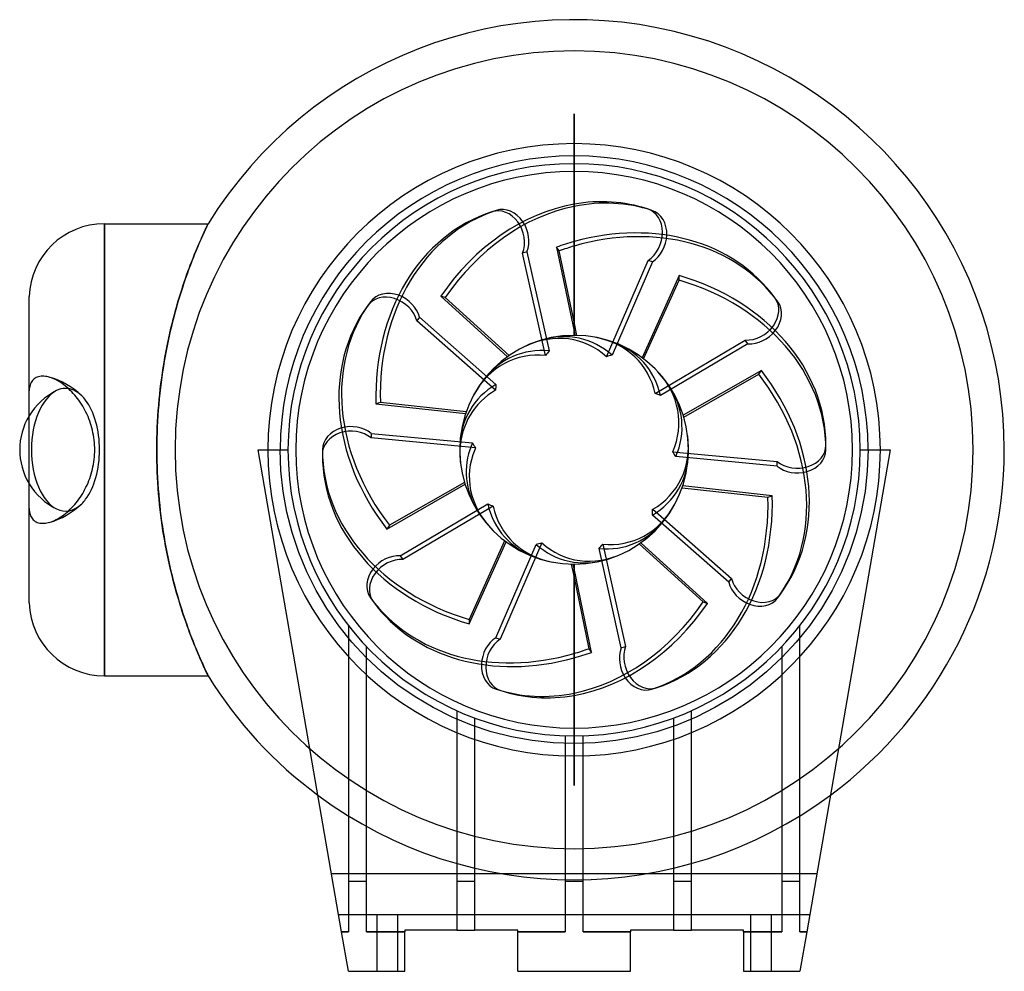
# Model space of a CAD drawing. Header units: millimetres. Extents: x -142 to 110, y -134 to 110.
import ezdxf

# ---------------------------------------------------------------- set-up
doc = ezdxf.new("R2010")
doc.units = ezdxf.units.MM
doc.layers.add('HIDDEN', color=7, linetype='Continuous')
doc.layers.add('THICK', color=7, linetype='Continuous')

msp = doc.modelspace()

# ---------------------------------------------------------------- linework, layer by layer
at = {"layer": 'HIDDEN'}
for p, q in [((0, 86.28), (0, 86.28)), ((0, 86.28), (0, 86.28)), ((0, 86.28), (0, 86.28)), ((0, 86.28), (0, 86.28)), ((0, 86.28), (0, 86.28)), ((0, 86.28), (0, 86.28)), ((0, 86.28), (0, 86.28)), ((0, 86.28), (0, 86.28)), ((0, 86.28), (0, 86.28)), ((0, 86.28), (0, 86.28)), ((0, 86.28), (0, 86.28)), ((0, 86.28), (0, 86.28)), ((0, 86.28), (0, 86.28)), ((0, 86.28), (0, 86.28)), ((0, 86.28), (0, 86.28)), ((0, 86.28), (0, 86.28)), ((0, 86.28), (0, 86.28)), ((0, 86.28), (0, 86.28)), ((0, 86.28), (0, 86.28)), ((0, 86.28), (0, 86.28)), ((0, 86.28), (0, 86.28)), ((0, 86.28), (0, 86.28)), ((0, 86.28), (0, 86.28)), ((0, 86.28), (0, 86.28)), ((0, 86.28), (0, 86.28)), ((0, 86.28), (0, 86.28)), ((0, 86.28), (0, 86.28)), ((0, 86.28), (0, 86.28)), ((0, 86.28), (0, 86.28)), ((0, 86.28), (0, 86.28)), ((0, 86.28), (0, 86.28)), ((0, 86.28), (0, 86.28)), ((0, 86.28), (0, 86.28)), ((0, 86.28), (0, 86.28)), ((0, 86.28), (0, 86.28)), ((0, 86.28), (0, 86.28)), ((0, 86.28), (0, 86.28)), ((0, 86.28), (0, 86.28)), ((0, 86.28), (0, 86.28)), ((0, 86.28), (0, 86.28)), ((0, 86.28), (0, 86.28)), ((0, 86.28), (0, 86.28)), ((0, 71.5), (0, 86.28)), ((0, 86.28), (0, 71.5)), ((0, 86.28), (0, 86.28)), ((0, 86.28), (0, 86.28)), ((0, 86.28), (0, 86.28)), ((0, 86.28), (0, 86.28)), ((0, 86.28), (0, 86.28)), ((0, 86.28), (0, 86.28)), ((0, 86.28), (0, 86.28)), ((0, 86.28), (0, 86.28)), ((0, 86.28), (0, 86.28)), ((0, 86.28), (0, 86.28)), ((0, 86.28), (0, 86.28)), ((0, 86.28), (0, 86.28)), ((0, 86.28), (0, 86.28)), ((0, 86.28), (0, 86.28)), ((0, 86.28), (0, 86.28)), ((0, 86.28), (0, 86.28)), ((0, 86.28), (0, 86.28)), ((0, 86.28), (0, 86.28)), ((0, 86.28), (0, 86.28)), ((0, 86.28), (0, 86.28)), ((0, 86.28), (0, 86.28)), ((0, 86.28), (0, 86.28)), ((0, 86.28), (0, 86.28)), ((0, 86.28), (0, 86.28)), ((0, 86.28), (0, 86.28)), ((0, 86.28), (0, 86.28)), ((0, 86.28), (0, 86.28)), ((0, 86.28), (0, 86.28)), ((0, 86.28), (0, 86.28)), ((0, 86.28), (0, 86.28)), ((0, 86.28), (0, 86.28)), ((0, 86.28), (0, 86.28)), ((0, 86.28), (0, 86.28)), ((0, 86.28), (0, 86.28)), ((0, 86.28), (0, 86.28)), ((0, 86.28), (0, 86.28)), ((0, 86.28), (0, 86.28)), ((0, 86.28), (0, 86.28)), ((0, 86.28), (0, 86.28)), ((0, 86.28), (0, 86.28)), ((0, 86.28), (0, 86.28)), ((0, 86.28), (0, 86.28)), ((0, 86.28), (0, 86.28)), ((0, 86.28), (0, 86.28)), ((0, 86.28), (0, 86.28)), ((0, 86.28), (0, 86.28)), ((-120.65, 58.08), (-120.65, 0)), ((-95.21, 55.53), (-95.02, 55.93)), ((-95.02, 55.93), (-94.85, 56.3)), ((-94.85, 56.3), (-94.69, 56.64)), ((-94.69, 56.64), (-94.55, 56.94)), ((-94.55, 56.94), (-94.43, 57.21)), ((-94.43, 57.21), (-94.32, 57.44)), ((-94.32, 57.44), (-94.22, 57.63)), ((-94.22, 57.63), (-94.14, 57.79)), ((-94.14, 57.79), (-94.08, 57.92)), ((-94.08, 57.92), (-94.04, 58.01)), ((-94.04, 58.01), (-94.01, 58.06)), ((-94.01, 58.06), (-94.01, 58.08)), ((-96.32, 53.03), (-96.08, 53.59)), ((-96.08, 53.59), (-95.84, 54.13)), ((-95.84, 54.13), (-95.62, 54.63)), ((-95.62, 54.63), (-95.41, 55.1)), ((-95.41, 55.1), (-95.21, 55.53)), ((-97.4, 50.47), (-97.12, 51.16)), ((-97.12, 51.16), (-96.84, 51.81)), ((-96.84, 51.81), (-96.58, 52.44)), ((-96.58, 52.44), (-96.32, 53.03)), ((-12.11, 50.88), (-13.23, 50.52)), ((-12.11, 50.88), (-6.4, 25.39)), ((-98.59, 47.44), (-98.28, 48.24)), ((-98.28, 48.24), (-97.98, 49.01)), ((-97.98, 49.01), (-97.68, 49.76)), ((-97.68, 49.76), (-97.4, 50.47)), ((-7.34, 24.23), (-13.23, 50.52)), ((8.31, 23.92), (18.99, 48.65)), ((20.11, 48.28), (9.75, 24.3)), ((20.11, 48.28), (18.99, 48.65)), ((-99.53, 44.88), (-99.21, 45.76)), ((-99.21, 45.76), (-98.9, 46.61)), ((-98.9, 46.61), (-98.59, 47.44)), ((-100.48, 42.08), (-100.16, 43.04)), ((-100.16, 43.04), (-99.85, 43.97)), ((-99.85, 43.97), (-99.53, 44.88)), ((-101.12, 40.09), (-100.8, 41.1)), ((-100.8, 41.1), (-100.48, 42.08)), ((-102.07, 36.92), (-101.76, 38)), ((-101.76, 38), (-101.44, 39.06)), ((-101.44, 39.06), (-101.12, 40.09)), ((-102.68, 34.7), (-102.38, 35.82)), ((-102.38, 35.82), (-102.07, 36.92)), ((-103.27, 32.39), (-102.98, 33.56)), ((-102.98, 33.56), (-102.68, 34.7)), ((-39.7, 34.04), (-40.4, 33.09)), ((-20.18, 15.29), (-40.4, 33.09)), ((-39.7, 34.04), (-20.1, 16.78)), ((-103.84, 30), (-103.56, 31.21)), ((-103.56, 31.21), (-103.27, 32.39)), ((0, 32.83), (0, 32.84)), ((0, 30.48), (0, 30.47)), ((-104.38, 27.54), (-104.12, 28.78)), ((-104.12, 28.78), (-103.84, 30)), ((20.78, 14.47), (43.96, 28.19)), ((44.65, 27.24), (43.96, 28.19)), ((-104.88, 25), (-104.64, 26.28)), ((-104.64, 26.28), (-104.38, 27.54)), ((44.65, 27.24), (22.17, 13.93)), ((-105.34, 22.4), (-105.12, 23.71)), ((-105.12, 23.71), (-104.88, 25)), ((-105.76, 19.75), (-105.56, 21.08)), ((-105.56, 21.08), (-105.34, 22.4)), ((-139.14, 17.77), (-139.32, 17.52)), ((-138.92, 18), (-139.14, 17.77)), ((-138.69, 18.21), (-138.92, 18)), ((-138.44, 18.39), (-138.69, 18.21)), ((-138.17, 18.54), (-138.44, 18.39)), ((-137.9, 18.66), (-138.17, 18.54)), ((-137.6, 18.76), (-137.9, 18.66)), ((-137.28, 18.83), (-137.6, 18.76)), ((-136.94, 18.88), (-137.28, 18.83)), ((-136.58, 18.9), (-136.94, 18.88)), ((-136.21, 18.89), (-136.58, 18.9)), ((-135.83, 18.86), (-136.21, 18.89)), ((-135.46, 18.8), (-135.83, 18.86)), ((-135.08, 18.72), (-135.46, 18.8)), ((-134.68, 18.61), (-135.08, 18.72)), ((-134.28, 18.48), (-134.68, 18.61)), ((-133.88, 18.33), (-134.28, 18.48)), ((-133.46, 18.15), (-133.88, 18.33)), ((-133.05, 17.95), (-133.46, 18.15)), ((-132.64, 17.73), (-133.05, 17.95)), ((-132.24, 17.5), (-132.64, 17.73)), ((-106.13, 17.04), (-105.95, 18.4)), ((-105.95, 18.4), (-105.76, 19.75)), ((-139.97, 15.53), (-140, 15.13)), ((-139.92, 15.92), (-139.97, 15.53)), ((-139.84, 16.29), (-139.92, 15.92)), ((-139.74, 16.64), (-139.84, 16.29)), ((-139.62, 16.96), (-139.74, 16.64)), ((-139.48, 17.25), (-139.62, 16.96)), ((-139.32, 17.52), (-139.48, 17.25)), ((-131.85, 17.25), (-132.24, 17.5)), ((-131.46, 16.98), (-131.85, 17.25)), ((-131.05, 16.68), (-131.46, 16.98)), ((-130.64, 16.36), (-131.05, 16.68)), ((-130.23, 16.02), (-130.64, 16.36)), ((-129.82, 15.65), (-130.23, 16.02)), ((-129.42, 15.27), (-129.82, 15.65)), ((-129.03, 14.87), (-129.42, 15.27)), ((-106.46, 14.28), (-106.3, 15.66)), ((-106.3, 15.66), (-106.13, 17.04)), ((-128.65, 14.46), (-129.03, 14.87)), ((-128.28, 14.04), (-128.65, 14.46)), ((-127.93, 13.62), (-128.28, 14.04)), ((-127.59, 13.19), (-127.93, 13.62)), ((-127.24, 12.72), (-127.59, 13.19)), ((-126.9, 12.23), (-127.24, 12.72)), ((-106.72, 11.47), (-106.6, 12.88)), ((-106.6, 12.88), (-106.46, 14.28)), ((-126.56, 11.72), (-126.9, 12.23)), ((-126.24, 11.2), (-126.56, 11.72)), ((-125.94, 10.68), (-126.24, 11.2)), ((-125.66, 10.16), (-125.94, 10.68)), ((-125.39, 9.64), (-125.66, 10.16)), ((-106.84, 10.06), (-106.72, 11.47)), ((-125.13, 9.09), (-125.39, 9.64)), ((-124.87, 8.51), (-125.13, 9.09)), ((-124.64, 7.92), (-124.87, 8.51)), ((-124.42, 7.35), (-124.64, 7.92)), ((-107.02, 7.21), (-106.94, 8.64)), ((-106.94, 8.64), (-106.84, 10.06)), ((-124.23, 6.79), (-124.42, 7.35)), ((-124.05, 6.21), (-124.23, 6.79)), ((-123.88, 5.62), (-124.05, 6.21)), ((-123.73, 5.01), (-123.88, 5.62)), ((-107.14, 4.33), (-107.09, 5.77)), ((-107.09, 5.77), (-107.02, 7.21)), ((-123.59, 4.38), (-123.73, 5.01)), ((-123.47, 3.75), (-123.59, 4.38)), ((-123.37, 3.12), (-123.47, 3.75)), ((-123.28, 2.48), (-123.37, 3.12)), ((-107.2, 1.45), (-107.18, 2.89)), ((-107.18, 2.89), (-107.14, 4.33)), ((-52.13, 4.2), (-26.12, 1.76)), ((-52.13, 4.2), (-52.13, 3.03)), ((-25.31, 0.51), (-52.13, 3.03)), ((-123.22, 1.85), (-123.28, 2.48)), ((-123.18, 1.22), (-123.22, 1.85)), ((-123.15, 0.6), (-123.18, 1.22)), ((-123.14, 0), (-123.15, 0.6)), ((-123.15, -0.6), (-123.14, 0)), ((-120.65, 0), (-120.65, -58.08)), ((-107.21, 0), (-107.2, 1.45)), ((-107.2, -1.42), (-107.21, 0)), ((-81.2, 0), (-81.2, 0)), ((-81.2, 0), (-81.2, 0)), ((-75.5, 0), (-73.5, 0)), ((-73.5, 0), (-73.5, 0)), ((-73.5, 0), (-73.5, 0)), ((73.5, 0), (73.5, 0)), ((73.5, 0), (73.5, 0)), ((73.5, 0), (75.5, 0)), ((81.2, 0), (81.2, 0)), ((81.2, 0), (81.2, 0)), ((-123.37, -3.12), (-123.28, -2.48)), ((-123.28, -2.48), (-123.22, -1.85)), ((-123.22, -1.85), (-123.18, -1.22)), ((-123.18, -1.22), (-123.15, -0.6)), ((-107.18, -2.84), (-107.2, -1.42)), ((25.31, -0.51), (52.13, -3.03)), ((52.13, -4.2), (26.12, -1.76)), ((-123.88, -5.62), (-123.73, -5.01)), ((-123.73, -5.01), (-123.59, -4.38)), ((-123.59, -4.38), (-123.47, -3.75)), ((-123.47, -3.75), (-123.37, -3.12)), ((-107.14, -4.27), (-107.18, -2.84)), ((-107.09, -5.68), (-107.14, -4.27)), ((52.13, -4.2), (52.13, -3.03)), ((-124.64, -7.92), (-124.42, -7.35)), ((-124.42, -7.35), (-124.23, -6.79)), ((-124.23, -6.79), (-124.05, -6.21)), ((-124.05, -6.21), (-123.88, -5.62)), ((-107.02, -7.09), (-107.09, -5.68)), ((-106.94, -8.5), (-107.02, -7.09)), ((-125.66, -10.16), (-125.39, -9.64)), ((-125.39, -9.64), (-125.13, -9.09)), ((-125.13, -9.09), (-124.87, -8.51)), ((-124.87, -8.51), (-124.64, -7.92)), ((-106.85, -9.9), (-106.94, -8.5)), ((-106.74, -11.3), (-106.85, -9.9)), ((-127.24, -12.72), (-126.9, -12.23)), ((-126.9, -12.23), (-126.56, -11.72)), ((-126.56, -11.72), (-126.24, -11.2)), ((-126.24, -11.2), (-125.94, -10.68)), ((-125.94, -10.68), (-125.66, -10.16)), ((-106.62, -12.68), (-106.74, -11.3)), ((-140, -15.13), (-139.97, -15.53)), ((-129.42, -15.27), (-129.03, -14.87)), ((-129.03, -14.87), (-128.65, -14.46)), ((-128.65, -14.46), (-128.28, -14.04)), ((-128.28, -14.04), (-127.93, -13.62)), ((-127.93, -13.62), (-127.59, -13.19)), ((-127.59, -13.19), (-127.24, -12.72)), ((-106.48, -14.06), (-106.62, -12.68)), ((-106.33, -15.43), (-106.48, -14.06)), ((-44.65, -27.24), (-22.17, -13.93)), ((-20.78, -14.47), (-43.96, -28.19)), ((-139.97, -15.53), (-139.92, -15.92)), ((-139.92, -15.92), (-139.84, -16.29)), ((-139.84, -16.29), (-139.74, -16.64)), ((-139.74, -16.64), (-139.62, -16.96)), ((-139.62, -16.96), (-139.48, -17.25)), ((-139.48, -17.25), (-139.32, -17.52)), ((-139.32, -17.52), (-139.14, -17.77)), ((-132.64, -17.73), (-132.24, -17.5)), ((-132.24, -17.5), (-131.85, -17.25)), ((-131.85, -17.25), (-131.46, -16.98)), ((-131.46, -16.98), (-131.05, -16.68)), ((-131.05, -16.68), (-130.64, -16.36)), ((-130.64, -16.36), (-130.23, -16.02)), ((-130.23, -16.02), (-129.82, -15.65)), ((-129.82, -15.65), (-129.42, -15.27)), ((-106.17, -16.78), (-106.33, -15.43)), ((-105.99, -18.13), (-106.17, -16.78)), ((39.7, -34.04), (20.1, -16.78)), ((20.18, -15.29), (40.4, -33.09)), ((-139.14, -17.77), (-138.92, -18)), ((-138.92, -18), (-138.69, -18.21)), ((-138.69, -18.21), (-138.44, -18.39)), ((-138.44, -18.39), (-138.17, -18.54)), ((-138.17, -18.54), (-137.9, -18.66)), ((-137.9, -18.66), (-137.6, -18.76)), ((-137.6, -18.76), (-137.28, -18.83)), ((-137.28, -18.83), (-136.94, -18.88)), ((-136.94, -18.88), (-136.58, -18.9)), ((-136.58, -18.9), (-136.21, -18.89)), ((-136.21, -18.89), (-135.83, -18.86)), ((-135.83, -18.86), (-135.46, -18.8)), ((-135.46, -18.8), (-135.08, -18.72)), ((-135.08, -18.72), (-134.68, -18.61)), ((-134.68, -18.61), (-134.28, -18.48)), ((-134.28, -18.48), (-133.88, -18.33)), ((-133.88, -18.33), (-133.46, -18.15)), ((-133.46, -18.15), (-133.05, -17.95)), ((-133.05, -17.95), (-132.64, -17.73)), ((-105.81, -19.46), (-105.99, -18.13)), ((-105.61, -20.79), (-105.81, -19.46)), ((-105.4, -22.09), (-105.61, -20.79)), ((-105.18, -23.38), (-105.4, -22.09)), ((-104.95, -24.66), (-105.18, -23.38)), ((-104.71, -25.92), (-104.95, -24.66)), ((-20.11, -48.28), (-9.75, -24.3)), ((-8.31, -23.92), (-18.99, -48.65)), ((7.34, -24.23), (13.23, -50.52)), ((-104.46, -27.17), (-104.71, -25.92)), ((-104.2, -28.39), (-104.46, -27.17)), ((-44.65, -27.24), (-43.96, -28.19)), ((12.11, -50.88), (6.4, -25.39)), ((-103.93, -29.6), (-104.2, -28.39)), ((-103.66, -30.8), (-103.93, -29.6)), ((-103.38, -31.97), (-103.66, -30.8)), ((-103.09, -33.12), (-103.38, -31.97)), ((0, -30.48), (0, -30.47)), ((0, -32.83), (0, -32.84)), ((-102.8, -34.26), (-103.09, -33.12)), ((-102.5, -35.37), (-102.8, -34.26)), ((-102.2, -36.46), (-102.5, -35.37)), ((39.7, -34.04), (40.4, -33.09)), ((-101.89, -37.53), (-102.2, -36.46)), ((-101.58, -38.58), (-101.89, -37.53)), ((-101.27, -39.61), (-101.58, -38.58)), ((-100.96, -40.61), (-101.27, -39.61)), ((-100.65, -41.59), (-100.96, -40.61)), ((-100.33, -42.54), (-100.65, -41.59)), ((-100.02, -43.48), (-100.33, -42.54)), ((-99.7, -44.38), (-100.02, -43.48)), ((-99.39, -45.27), (-99.7, -44.38)), ((-99.08, -46.12), (-99.39, -45.27)), ((-58, -45.15), (-58, -45.15)), ((-58, -45.15), (-58, -45.15)), ((-58, -45.15), (-58, -48.33)), ((58, -45.15), (58, -45.15)), ((58, -45.15), (58, -45.15)), ((58, -48.33), (58, -45.15)), ((-98.77, -46.95), (-99.08, -46.12)), ((-98.47, -47.76), (-98.77, -46.95)), ((-98.17, -48.53), (-98.47, -47.76)), ((-97.87, -49.28), (-98.17, -48.53)), ((-97.59, -50), (-97.87, -49.28)), ((-97.3, -50.7), (-97.59, -50)), ((-53.36, -50.55), (-53.36, -50.55)), ((-53.36, -50.55), (-53.36, -50.55)), ((-53.36, -53.41), (-53.36, -50.55)), ((-20.11, -48.28), (-18.99, -48.65)), ((12.11, -50.88), (13.23, -50.52)), ((53.36, -50.55), (53.36, -50.55)), ((53.36, -50.55), (53.36, -50.55)), ((53.36, -50.55), (53.36, -53.41)), ((-97.03, -51.36), (-97.3, -50.7)), ((-96.76, -52), (-97.03, -51.36)), ((-96.5, -52.6), (-96.76, -52)), ((-96.26, -53.18), (-96.5, -52.6)), ((-96.02, -53.73), (-96.26, -53.18)), ((-95.79, -54.25), (-96.02, -53.73)), ((-95.57, -54.73), (-95.79, -54.25)), ((-95.36, -55.19), (-95.57, -54.73)), ((-95.17, -55.61), (-95.36, -55.19)), ((-94.99, -56), (-95.17, -55.61)), ((-94.82, -56.36), (-94.99, -56)), ((-94.67, -56.68), (-94.82, -56.36)), ((-94.54, -56.97), (-94.67, -56.68)), ((-94.41, -57.23), (-94.54, -56.97)), ((-94.31, -57.46), (-94.41, -57.23)), ((-94.21, -57.65), (-94.31, -57.46)), ((-94.14, -57.8), (-94.21, -57.65)), ((-94.08, -57.92), (-94.14, -57.8)), ((-94.04, -58.01), (-94.08, -57.92)), ((-94.01, -58.06), (-94.04, -58.01)), ((-94.01, -58.08), (-94.01, -58.06)), ((-30.16, -67.03), (-30.16, -67.03)), ((-30.16, -67.03), (-30.16, -67.03)), ((-30.16, -67.03), (-30.16, -69.21)), ((30.16, -67.03), (30.16, -67.03)), ((30.16, -67.03), (30.16, -67.03)), ((30.16, -69.21), (30.16, -67.03)), ((-25.52, -68.93), (-25.52, -68.93)), ((-25.52, -68.93), (-25.52, -68.93)), ((-25.52, -71.06), (-25.52, -68.93)), ((25.52, -68.93), (25.52, -68.93)), ((25.52, -68.93), (25.52, -68.93)), ((25.52, -68.93), (25.52, -71.06)), ((0, -86.28), (0, -71.5)), ((0, -71.5), (0, -86.28)), ((-2.32, -73.46), (-2.32, -73.46)), ((-2.32, -73.46), (-2.32, -73.46)), ((-2.32, -73.46), (-2.32, -75.46)), ((2.32, -73.46), (2.32, -73.46)), ((2.32, -73.46), (2.32, -73.46)), ((2.32, -75.46), (2.32, -73.46)), ((0, -86.28), (0, -86.28)), ((0, -86.28), (0, -86.28)), ((0, -86.28), (0, -86.28)), ((0, -86.28), (0, -86.28)), ((0, -86.28), (0, -86.28)), ((0, -86.28), (0, -86.28)), ((0, -86.28), (0, -86.28)), ((0, -86.28), (0, -86.28)), ((0, -86.28), (0, -86.28)), ((0, -86.28), (0, -86.28)), ((0, -86.28), (0, -86.28)), ((0, -86.28), (0, -86.28)), ((0, -86.28), (0, -86.28)), ((0, -86.28), (0, -86.28)), ((0, -86.28), (0, -86.28)), ((0, -86.28), (0, -86.28)), ((0, -86.28), (0, -86.28)), ((0, -86.28), (0, -86.28)), ((0, -86.28), (0, -86.28)), ((0, -86.28), (0, -86.28)), ((0, -86.28), (0, -86.28)), ((0, -86.28), (0, -86.28)), ((0, -86.28), (0, -86.28)), ((0, -86.28), (0, -86.28)), ((0, -86.28), (0, -86.28)), ((0, -86.28), (0, -86.28)), ((0, -86.28), (0, -86.28)), ((0, -86.28), (0, -86.28)), ((0, -86.28), (0, -86.28)), ((0, -86.28), (0, -86.28)), ((0, -86.28), (0, -86.28)), ((0, -86.28), (0, -86.28)), ((0, -86.28), (0, -86.28)), ((0, -86.28), (0, -86.28)), ((0, -86.28), (0, -86.28)), ((0, -86.28), (0, -86.28)), ((0, -86.28), (0, -86.28)), ((0, -86.28), (0, -86.28)), ((0, -86.28), (0, -86.28)), ((0, -86.28), (0, -86.28)), ((0, -86.28), (0, -86.28)), ((0, -86.28), (0, -86.28)), ((0, -86.28), (0, -86.28)), ((0, -86.28), (0, -86.28)), ((0, -86.28), (0, -86.28)), ((0, -86.28), (0, -86.28)), ((0, -86.28), (0, -86.28)), ((0, -86.28), (0, -86.28)), ((0, -86.28), (0, -86.28)), ((0, -86.28), (0, -86.28)), ((0, -86.28), (0, -86.28)), ((0, -86.28), (0, -86.28)), ((0, -86.28), (0, -86.28)), ((0, -86.28), (0, -86.28)), ((0, -86.28), (0, -86.28)), ((0, -86.28), (0, -86.28)), ((0, -86.28), (0, -86.28)), ((0, -86.28), (0, -86.28)), ((0, -86.28), (0, -86.28)), ((0, -86.28), (0, -86.28)), ((0, -86.28), (0, -86.28)), ((0, -86.28), (0, -86.28)), ((0, -86.28), (0, -86.28)), ((0, -86.28), (0, -86.28)), ((0, -86.28), (0, -86.28)), ((0, -86.28), (0, -86.28)), ((0, -86.28), (0, -86.28)), ((0, -86.28), (0, -86.28)), ((0, -86.28), (0, -86.28)), ((0, -86.28), (0, -86.28)), ((0, -86.28), (0, -86.28)), ((0, -86.28), (0, -86.28)), ((0, -86.28), (0, -86.28)), ((0, -86.28), (0, -86.28)), ((0, -86.28), (0, -86.28)), ((0, -86.28), (0, -86.28)), ((0, -86.28), (0, -86.28)), ((0, -86.28), (0, -86.28)), ((0, -86.28), (0, -86.28)), ((0, -86.28), (0, -86.28)), ((0, -86.28), (0, -86.28)), ((0, -86.28), (0, -86.28)), ((0, -86.28), (0, -86.28)), ((0, -86.28), (0, -86.28)), ((0, -86.28), (0, -86.28)), ((0, -86.28), (0, -86.28)), ((0, -86.28), (0, -86.28)), ((0, -86.28), (0, -86.28)), ((0, -86.28), (0, -86.28)), ((0, -86.28), (0, -86.28)), ((0, -86.28), (0, -86.28)), ((0, -86.28), (0, -86.28)), ((0, -86.28), (0, -86.28)), ((0, -86.28), (0, -86.28)), ((0, -86.28), (0, -86.28)), ((0, -86.28), (0, -86.28)), ((0, -86.28), (0, -86.28)), ((0, -86.28), (0, -86.28)), ((0, -86.28), (0, -86.28)), ((0, -86.28), (0, -86.28)), ((0, -86.28), (0, -86.28)), ((0, -86.28), (0, -86.28)), ((0, -86.28), (0, -86.28)), ((0, -86.28), (0, -86.28)), ((0, -86.28), (0, -86.28)), ((-62.35, -108.9), (62.35, -108.9)), ((-62.35, -108.9), (62.35, -108.9)), ((-58, -110.8), (-53.36, -110.8)), ((-30.16, -110.8), (-25.52, -110.8)), ((-2.32, -110.8), (2.32, -110.8)), ((25.52, -110.8), (30.16, -110.8)), ((53.36, -110.8), (58, -110.8)), ((-60.51, -119.5), (-60.51, -119.5)), ((60.51, -119.5), (-60.51, -119.5)), ((-50.7, -119.5), (-50.7, -134)), ((-50.7, -119.5), (-50.7, -134)), ((-45.3, -134), (-45.3, -119.5)), ((-45.3, -134), (-45.3, -119.5)), ((45.3, -119.5), (45.3, -134)), ((45.3, -119.5), (45.3, -134)), ((50.7, -134), (50.7, -119.5)), ((50.7, -134), (50.7, -119.5)), ((60.51, -119.5), (60.51, -119.5)), ((-59.76, -123.82), (-58, -123.82)), ((-53.36, -123.82), (-43.5, -123.82)), ((-43.5, -123.4), (-43.5, -123.4)), ((-30.16, -123.4), (-30.16, -123.4)), ((-30.16, -123.4), (-30.16, -123.4)), ((-25.52, -123.4), (-25.52, -123.4)), ((-25.52, -123.4), (-25.52, -123.4)), ((-14.5, -123.4), (-14.5, -123.4)), ((-14.5, -123.82), (-2.32, -123.82)), ((2.32, -123.82), (14.5, -123.82)), ((14.5, -123.4), (14.5, -123.4)), ((25.52, -123.4), (25.52, -123.4)), ((25.52, -123.4), (25.52, -123.4)), ((30.16, -123.4), (30.16, -123.4)), ((30.16, -123.4), (30.16, -123.4)), ((43.5, -123.4), (43.5, -123.4)), ((43.5, -123.82), (53.36, -123.82)), ((58, -123.82), (59.76, -123.82)), ((-58, -134), (-58, -134)), ((-43.5, -134), (-43.5, -134)), ((-14.5, -134), (-14.5, -134)), ((14.5, -134), (14.5, -134)), ((43.5, -134), (43.5, -134)), ((58, -134), (58, -134))]:
    msp.add_line(p, q, dxfattribs=at)
for centre, radius, start, end in [((0, 0), 102.5, 0, 180), ((0, 0), 78.66, 90, 180), ((0, 0), 78.66, 0, 90), ((-140, 0), 19.36, 45.7399, 74.593), ((-125.48, 0), 16.94, 116.134, 148.9973), ((0, 0), 102.5, 180, 0), ((0, 0), 78.66, 180, 0), ((0, 0), 78.66, 180, 0), ((-125.48, 0), 16.94, 211.0027, 243.8662), ((-140, 0), 19.36, 285.407, 314.2616), ((0, 0), 110.5, 233.431, 306.569)]:
    msp.add_arc(centre, radius, start, end, dxfattribs=at)
for centre, major_axis, ratio, start_param, end_param in [((-18.83, 54.16), (2.27, -6.99), 0.809017, 0.785398, 3.141593), ((16.6, 54.89), (-2.27, -6.99), 0.809017, 0.785398, 3.141593), ((-17.72, 54.52), (-2.27, 6.99), 0.809017, -2.356194, -1.230429), ((17.72, 54.52), (2.27, 6.99), 0.809017, -2.356194, -1.230429), ((-47.07, 32.75), (5.95, -4.32), 0.809017, 0.785398, 3.141593), ((-46.38, 33.7), (-5.95, 4.32), 0.809017, -2.356194, -1.230429), ((45.69, 34.65), (-5.95, -4.32), 0.809017, 0.785398, 3.141593), ((46.38, 33.7), (5.95, 4.32), 0.809017, -2.356194, -1.230429), ((-6.59, 2.14), (8.32, 25.61), 0.809017, -0.34849, 0.646597), ((-5.47, 1.78), (-8.57, -26.37), 0.809017, 2.799855, 3.649118), ((-4.07, 5.61), (21.79, 15.83), 0.809017, -0.34849, 0.646597), ((-5.47, -1.78), (8.57, -26.37), 0.809017, 2.799855, 3.649118), ((4.97, 0.86), (4.91, -28.31), 0.583866, -2.710404, -2.635282), ((-3.38, 4.65), (-22.43, -16.29), 0.809017, 2.799855, 3.649118), ((-6.59, -2.14), (-8.32, 25.61), 0.809017, -0.34849, 0.646597), ((4.53, -2.23), (-12.67, -25.79), 0.583866, -2.710404, -2.635282), ((0, 6.93), (26.93, 0), 0.809017, -0.34849, 0.646597), ((-130.65, 0), (0, -15.76), 0.5547, -2.873949, -0.267551), ((-130.65, 0), (0, -15.76), 0.5547, -3.141593, -2.873949), ((-130.65, 0), (0, -15.76), 0.5547, 2.645496, 3.141593), ((-3.38, -4.65), (22.43, -16.29), 0.809017, 2.799855, 3.649118), ((-4.07, -5.61), (-21.79, 15.83), 0.809017, -0.34849, 0.492861), ((3.52, 3.62), (20.61, -20.02), 0.583866, -2.710404, -2.635282), ((0, 5.75), (-27.72, 0), 0.809017, 2.799855, 3.649118), ((-130.65, 0), (0, -15.76), 0.5547, 2.509468, 2.645496), ((-130.65, 0), (0, -15.76), 0.5547, 0.632125, 2.509468), ((2.36, -4.46), (-25.41, -13.42), 0.583866, -2.710404, -2.635282), ((-57.33, -1.18), (7.35, 0), 0.809017, 0.785398, 3.141593), ((-57.33, 0), (-7.35, 0), 0.809017, -2.356194, -1.230429), ((4.07, 5.61), (21.79, -15.83), 0.809017, -0.34849, 0.646597), ((-4.07, -5.61), (-21.79, 15.83), 0.809017, 0.492861, 0.646597), ((0, -5.75), (27.72, 0), 0.809017, 2.799855, 2.882141), ((0.72, 5), (28.44, -4.08), 0.583866, -2.710404, -2.635282), ((0, -6.93), (-26.93, 0), 0.809017, -0.34849, -0.323645), ((57.33, 1.18), (-7.35, 0), 0.809017, 0.785398, 3.141593), ((0, -5.75), (27.72, 0), 0.809017, 2.882141, 3.649118), ((0, -6.93), (-26.93, 0), 0.809017, -0.323645, 0.646597), ((3.38, 4.65), (-22.43, 16.29), 0.809017, 2.799855, 3.649118), ((-0.72, -5), (-28.44, 4.08), 0.583866, -2.710404, -2.635282), ((57.33, 0), (7.35, 0), 0.809017, -2.356194, -1.230429), ((-130.65, 0), (0, -15.76), 0.5547, -0.267551, 0.49633), ((-130.65, 0), (0, -15.76), 0.5547, 0.49633, 0.632125), ((-2.36, 4.46), (25.41, 13.42), 0.583866, -2.710404, -2.635282), ((3.38, -4.65), (22.43, 16.29), 0.809017, 2.799855, 3.649118), ((4.07, -5.61), (-21.79, -15.83), 0.809017, -0.34849, 0.646597), ((6.59, 2.14), (8.32, -25.61), 0.809017, -0.34849, 0.646597), ((-3.52, -3.62), (-20.61, 20.02), 0.583866, -2.710404, -2.635282), ((5.47, 1.78), (-8.57, 26.37), 0.809017, 2.799855, 3.649118), ((-4.53, 2.23), (12.67, 25.79), 0.583866, -2.710404, -2.635282), ((5.47, -1.78), (8.57, 26.37), 0.809017, 2.799855, 3.649118), ((6.59, -2.14), (-8.32, -25.61), 0.809017, -0.34849, 0.646597), ((-4.97, -0.86), (-4.91, 28.31), 0.583866, -2.710404, -2.635282), ((-46.38, -33.7), (-5.95, -4.32), 0.809017, -2.356194, -1.230429), ((-45.69, -34.65), (5.95, 4.32), 0.809017, 0.785398, 3.141593), ((46.38, -33.7), (5.95, -4.32), 0.809017, -2.356194, -1.230429), ((47.07, -32.75), (-5.95, 4.32), 0.809017, 0.785398, 3.141593), ((-17.72, -54.52), (-2.27, -6.99), 0.809017, -2.356194, -1.230429), ((-16.6, -54.89), (2.27, 6.99), 0.809017, 0.785398, 3.141593), ((18.83, -54.16), (-2.27, 6.99), 0.809017, 0.785398, 3.141593), ((17.72, -54.52), (2.27, -6.99), 0.809017, -2.356194, -1.230429)]:
    msp.add_ellipse(centre, major_axis=major_axis, ratio=ratio, start_param=start_param, end_param=end_param, dxfattribs=at)
at = {"layer": 'THICK'}
for p, q in [((0, 29.4), (0, 71.5)), ((0, 71.5), (0, 29.4)), ((-19.99, 61.51), (-21.11, 61.15)), ((19.99, 61.51), (18.87, 61.88)), ((-120.65, 0), (-120.65, 58.08)), ((-120.65, 58.08), (-94.01, 58.08)), ((-95.05, 55.87), (-95.24, 55.45)), ((-94.88, 56.25), (-95.05, 55.87)), ((-94.71, 56.59), (-94.88, 56.25)), ((-94.57, 56.9), (-94.71, 56.59)), ((-94.44, 57.18), (-94.57, 56.9)), ((-94.32, 57.42), (-94.44, 57.18)), ((-94.23, 57.62), (-94.32, 57.42)), ((-94.15, 57.78), (-94.23, 57.62)), ((-94.09, 57.91), (-94.15, 57.78)), ((-94.04, 58.01), (-94.09, 57.91)), ((-94.01, 58.06), (-94.04, 58.01)), ((-94.01, 58.08), (-94.01, 58.06)), ((-96.14, 53.46), (-96.39, 52.88)), ((-95.89, 54.01), (-96.14, 53.46)), ((-95.66, 54.52), (-95.89, 54.01)), ((-95.45, 55), (-95.66, 54.52)), ((-95.24, 55.45), (-95.45, 55)), ((-97.2, 50.94), (-97.49, 50.24)), ((-96.92, 51.62), (-97.2, 50.94)), ((-96.65, 52.26), (-96.92, 51.62)), ((-96.39, 52.88), (-96.65, 52.26)), ((-4.5, 52.06), (0, 30.48)), ((-3.81, 51.11), (-4.5, 52.06)), ((0, 32.84), (-3.81, 51.11)), ((-98.09, 48.74), (-98.4, 47.94)), ((-97.79, 49.5), (-98.09, 48.74)), ((-97.49, 50.24), (-97.79, 49.5)), ((-99.02, 46.27), (-99.34, 45.39)), ((-98.71, 47.12), (-99.02, 46.27)), ((-98.4, 47.94), (-98.71, 47.12)), ((-99.99, 43.55), (-100.32, 42.59)), ((-99.67, 44.48), (-99.99, 43.55)), ((-99.34, 45.39), (-99.67, 44.48)), ((26.96, 44.76), (17.46, 23.65)), ((17.86, 23.36), (26.96, 43.58)), ((26.96, 43.58), (26.96, 44.76)), ((-100.97, 40.59), (-101.29, 39.56)), ((-100.64, 41.6), (-100.97, 40.59)), ((-100.32, 42.59), (-100.64, 41.6)), ((-140, -39.34), (-140, 39.34)), ((-101.61, 38.5), (-101.93, 37.41)), ((-101.29, 39.56), (-101.61, 38.5)), ((-52.33, 38.02), (-53.02, 37.07)), ((-34.24, 39.47), (-17.1, 23.92)), ((-33.12, 39.11), (-34.24, 39.47)), ((-16.69, 24.2), (-33.12, 39.11)), ((52.33, 38.02), (51.64, 38.97)), ((-102.24, 36.31), (-102.55, 35.18)), ((-101.93, 37.41), (-102.24, 36.31)), ((-102.86, 34.03), (-103.16, 32.85)), ((-102.55, 35.18), (-102.86, 34.03)), ((-103.74, 30.44), (-104.02, 29.21)), ((-103.45, 31.66), (-103.74, 30.44)), ((-103.16, 32.85), (-103.45, 31.66)), ((0.72, 29.39), (0, 32.83)), ((0, 30.47), (0.22, 29.4)), ((-104.29, 27.95), (-104.56, 26.68)), ((-104.02, 29.21), (-104.29, 27.95)), ((-104.81, 25.39), (-105.05, 24.08)), ((-104.56, 26.68), (-104.81, 25.39)), ((-105.05, 24.08), (-105.29, 22.75)), ((-105.51, 21.41), (-105.72, 20.06)), ((-105.29, 22.75), (-105.51, 21.41)), ((48.12, 20.37), (28.03, 8.87)), ((47.43, 19.41), (48.12, 20.37)), ((-105.92, 18.69), (-106.1, 17.3)), ((-105.72, 20.06), (-105.92, 18.69)), ((28.17, 8.4), (47.43, 19.41)), ((-106.27, 15.91), (-106.43, 14.5)), ((-106.1, 17.3), (-106.27, 15.91)), ((-106.58, 13.08), (-106.71, 11.65)), ((-106.43, 14.5), (-106.58, 13.08)), ((-106.83, 10.21), (-106.93, 8.77)), ((-106.71, 11.65), (-106.83, 10.21)), ((-49.78, 12.17), (-50.9, 11.81)), ((-50.9, 11.81), (-27.89, 9.3)), ((-27.73, 9.77), (-49.78, 12.17)), ((-106.93, 8.77), (-107.01, 7.32)), ((-107.08, 5.86), (-107.14, 4.4)), ((-107.01, 7.32), (-107.08, 5.86)), ((-107.18, 2.93), (-107.2, 1.47)), ((-107.14, 4.4), (-107.18, 2.93)), ((-107.2, 1.47), (-107.21, 0)), ((-107.21, 0), (-107.2, -1.45)), ((-81.2, 0), (-75.5, 0)), ((-75.31, -5.39), (-75.5, 0)), ((81.2, 0), (59.76, -123.82)), ((64.68, 0), (64.68, 1.18)), ((75.5, 0), (75.31, -5.39)), ((75.5, 0), (81.2, 0)), ((-120.65, -58.08), (-120.65, 0)), ((-107.2, -1.45), (-107.18, -2.89)), ((-59.76, -123.82), (-81.2, 0)), ((-64.68, 0), (-64.68, -1.18)), ((-107.18, -2.89), (-107.14, -4.33)), ((-107.14, -4.33), (-107.09, -5.77)), ((-107.09, -5.77), (-107.02, -7.2)), ((-107.02, -7.2), (-106.94, -8.63)), ((-74.73, -10.74), (-75.31, -5.39)), ((75.31, -5.39), (74.73, -10.74)), ((-106.94, -8.63), (-106.84, -10.06)), ((-106.84, -10.06), (-106.72, -11.47)), ((-48.12, -20.37), (-28.03, -8.87)), ((-28.17, -8.4), (-47.43, -19.41)), ((27.73, -9.77), (49.78, -12.17)), ((50.9, -11.81), (27.89, -9.3)), ((-106.72, -11.47), (-106.6, -12.88)), ((-73.77, -16.05), (-74.73, -10.74)), ((49.78, -12.17), (50.9, -11.81)), ((74.73, -10.74), (73.77, -16.05)), ((-106.6, -12.88), (-106.46, -14.27)), ((-106.46, -14.27), (-106.3, -15.66)), ((-106.3, -15.66), (-106.14, -17.03)), ((-106.14, -17.03), (-105.96, -18.4)), ((-72.44, -21.27), (-73.77, -16.05)), ((73.77, -16.05), (72.44, -21.27)), ((-105.96, -18.4), (-105.76, -19.75)), ((-105.76, -19.75), (-105.56, -21.09)), ((-47.43, -19.41), (-48.12, -20.37)), ((-105.56, -21.09), (-105.34, -22.41)), ((-105.34, -22.41), (-105.12, -23.72)), ((-70.74, -26.38), (-72.44, -21.27)), ((72.44, -21.27), (70.74, -26.38)), ((-105.12, -23.72), (-104.88, -25.01)), ((-104.88, -25.01), (-104.63, -26.29)), ((-17.86, -23.36), (-26.96, -43.58)), ((-26.96, -44.76), (-17.46, -23.65)), ((16.69, -24.2), (33.12, -39.11)), ((34.24, -39.47), (17.1, -23.92)), ((-104.63, -26.29), (-104.38, -27.55)), ((-104.38, -27.55), (-104.11, -28.79)), ((-68.68, -31.36), (-70.74, -26.38)), ((70.74, -26.38), (68.68, -31.36)), ((-104.11, -28.79), (-103.84, -30.01)), ((-103.84, -30.01), (-103.56, -31.22)), ((-0.72, -29.39), (0, -32.83)), ((0, -30.47), (-0.22, -29.4)), ((0, -71.5), (0, -29.4)), ((0, -29.4), (0, -71.5)), ((-103.56, -31.22), (-103.27, -32.4)), ((-103.27, -32.4), (-102.98, -33.57)), ((-66.26, -36.18), (-68.68, -31.36)), ((4.5, -52.06), (0, -30.48)), ((0, -32.84), (3.81, -51.11)), ((68.68, -31.36), (66.26, -36.18)), ((-102.98, -33.57), (-102.68, -34.71)), ((-102.68, -34.71), (-102.37, -35.83)), ((-102.37, -35.83), (-102.07, -36.93)), ((-102.07, -36.93), (-101.75, -38.01)), ((-63.51, -40.82), (-66.26, -36.18)), ((52.33, -38.02), (53.02, -37.07)), ((66.26, -36.18), (63.51, -40.82)), ((-101.75, -38.01), (-101.44, -39.06)), ((-101.44, -39.06), (-101.12, -40.09)), ((-101.12, -40.09), (-100.8, -41.1)), ((-52.33, -38.02), (-51.64, -38.97)), ((33.12, -39.11), (34.24, -39.47)), ((-100.8, -41.1), (-100.48, -42.09)), ((-100.48, -42.09), (-100.16, -43.04)), ((-60.44, -45.25), (-63.51, -40.82)), ((63.51, -40.82), (60.44, -45.25)), ((-100.16, -43.04), (-99.84, -43.98)), ((-99.84, -43.98), (-99.52, -44.88)), ((-99.52, -44.88), (-99.21, -45.76)), ((-57.06, -49.44), (-60.44, -45.25)), ((-26.96, -43.58), (-26.96, -44.76)), ((60.44, -45.25), (57.06, -49.44)), ((-99.21, -45.76), (-98.9, -46.62)), ((-98.9, -46.62), (-98.59, -47.44)), ((-98.59, -47.44), (-98.28, -48.24)), ((-98.28, -48.24), (-97.98, -49.01)), ((-97.98, -49.01), (-97.68, -49.76)), ((-97.68, -49.76), (-97.4, -50.47)), ((-97.4, -50.47), (-97.12, -51.16)), ((-58, -48.33), (-58, -110.8)), ((-53.39, -53.39), (-57.06, -49.44)), ((57.06, -49.44), (53.39, -53.39)), ((58, -110.8), (58, -48.33)), ((-97.12, -51.16), (-96.84, -51.81)), ((-96.84, -51.81), (-96.58, -52.44)), ((-96.58, -52.44), (-96.32, -53.03)), ((-96.32, -53.03), (-96.07, -53.6)), ((3.81, -51.11), (4.5, -52.06)), ((-96.07, -53.6), (-95.84, -54.13)), ((-95.84, -54.13), (-95.62, -54.63)), ((-95.62, -54.63), (-95.4, -55.1)), ((-95.4, -55.1), (-95.21, -55.53)), ((-95.21, -55.53), (-95.02, -55.94)), ((-49.44, -57.06), (-53.39, -53.39)), ((-53.36, -110.8), (-53.36, -53.41)), ((53.39, -53.39), (49.44, -57.06)), ((53.36, -53.41), (53.36, -110.8)), ((-120.65, -58.08), (-94.01, -58.08)), ((-95.02, -55.94), (-94.85, -56.3)), ((-94.85, -56.3), (-94.69, -56.64)), ((-94.69, -56.64), (-94.55, -56.94)), ((-94.55, -56.94), (-94.43, -57.21)), ((-94.43, -57.21), (-94.31, -57.44)), ((-94.31, -57.44), (-94.22, -57.63)), ((-94.22, -57.63), (-94.14, -57.79)), ((-94.14, -57.79), (-94.08, -57.92)), ((-94.08, -57.92), (-94.04, -58.01)), ((-94.04, -58.01), (-94.01, -58.06)), ((-94.01, -58.06), (-94.01, -58.08)), ((-45.25, -60.44), (-49.44, -57.06)), ((49.44, -57.06), (45.25, -60.44)), ((-40.82, -63.51), (-45.25, -60.44)), ((45.25, -60.44), (40.82, -63.51)), ((-19.99, -61.51), (-18.87, -61.88)), ((19.99, -61.51), (21.11, -61.15)), ((-36.18, -66.26), (-40.82, -63.51)), ((40.82, -63.51), (36.18, -66.26)), ((-31.36, -68.68), (-36.18, -66.26)), ((36.18, -66.26), (31.36, -68.68)), ((-26.38, -70.74), (-31.36, -68.68)), ((-30.16, -69.21), (-30.16, -110.8)), ((-21.27, -72.44), (-26.38, -70.74)), ((26.38, -70.74), (21.27, -72.44)), ((31.36, -68.68), (26.38, -70.74)), ((30.16, -110.8), (30.16, -69.21)), ((-25.52, -110.8), (-25.52, -71.06)), ((-16.05, -73.77), (-21.27, -72.44)), ((21.27, -72.44), (16.05, -73.77)), ((25.52, -71.06), (25.52, -110.8)), ((-10.74, -74.73), (-16.05, -73.77)), ((-5.39, -75.31), (-10.74, -74.73)), ((0, -75.5), (-5.39, -75.31)), ((-2.32, -75.46), (-2.32, -110.8)), ((5.39, -75.31), (0, -75.5)), ((2.32, -110.8), (2.32, -75.46)), ((10.74, -74.73), (5.39, -75.31)), ((16.05, -73.77), (10.74, -74.73)), ((-58, -110.8), (-53.36, -110.8)), ((-58, -110.8), (-58, -123.82)), ((-53.36, -123.82), (-53.36, -110.8)), ((-30.16, -110.8), (-25.52, -110.8)), ((-30.16, -110.8), (-30.16, -123.4)), ((-25.52, -123.4), (-25.52, -110.8)), ((-2.32, -110.8), (-2.32, -123.82)), ((-2.32, -110.8), (2.32, -110.8)), ((2.32, -123.82), (2.32, -110.8)), ((25.52, -110.8), (25.52, -123.4)), ((25.52, -110.8), (30.16, -110.8)), ((30.16, -123.4), (30.16, -110.8)), ((53.36, -110.8), (53.36, -123.82)), ((53.36, -110.8), (58, -110.8)), ((58, -123.82), (58, -110.8)), ((-58, -123.82), (-59.76, -123.82)), ((-58, -134), (-59.76, -123.82)), ((-43.5, -123.82), (-53.36, -123.82)), ((-43.5, -123.4), (-43.5, -123.82)), ((-30.16, -123.4), (-43.5, -123.4)), ((-43.5, -134), (-43.5, -123.82)), ((-30.16, -123.4), (-25.52, -123.4)), ((-14.5, -123.4), (-25.52, -123.4)), ((-14.5, -123.82), (-14.5, -123.4)), ((-2.32, -123.82), (-14.5, -123.82)), ((-14.5, -134), (-14.5, -123.82)), ((14.5, -123.82), (2.32, -123.82)), ((14.5, -123.4), (14.5, -123.82)), ((25.52, -123.4), (14.5, -123.4)), ((14.5, -134), (14.5, -123.82)), ((25.52, -123.4), (30.16, -123.4)), ((43.5, -123.4), (30.16, -123.4)), ((43.5, -123.82), (43.5, -123.4)), ((53.36, -123.82), (43.5, -123.82)), ((43.5, -123.82), (43.5, -134)), ((59.76, -123.82), (58, -134)), ((59.76, -123.82), (58, -123.82)), ((-58, -134), (-43.5, -134)), ((-14.5, -134), (14.5, -134)), ((43.5, -134), (58, -134))]:
    msp.add_line(p, q, dxfattribs=at)
for centre, radius, start, end in [((0, 0), 110.5, 0, 148.2906), ((0, 0), 78.66, 90, 180), ((0, 0), 78.66, 0, 90), ((0, 0), 75.5, 0, 180), ((0, 0), 73.5, 90, 270), ((0, 0), 73.5, 270, 90), ((0, 0), 71.5, 90, 270), ((0, 0), 71.5, 270, 90), ((-120.65, 38.72), 19.36, 90, 178.1584), ((0, 0), 29.4, 0, 180), ((-125.48, 0), 16.94, 148.9973, 211.0027), ((0, 0), 110.5, 306.569, 0), ((0, 0), 29.4, 180, 0), ((-120.65, -38.72), 19.36, 181.8416, 270), ((0, 0), 110.5, 211.7094, 233.431)]:
    msp.add_arc(centre, radius, start, end, dxfattribs=at)
for centre, major_axis, start_param, end_param in [((1.15, 7.35), (-17.72, -54.52), -3.141593, -2.735446), ((2.27, 6.99), (17.72, 54.52), 0, 0.429682), ((-3.39, 6.63), (17.72, -54.52), -3.141593, -1.919862), ((-2.27, 6.99), (-17.72, 54.52), 0, 1.22173), ((1.15, 7.35), (-17.72, -54.52), -2.735404, -1.919862), ((2.27, 6.99), (17.72, 54.52), 0.429724, 1.22173), ((-17.72, 54.52), (-2.27, 6.99), -1.230429, 0), ((17.72, 54.52), (2.27, 6.99), -1.230429, 0), ((5.26, 5.27), (-46.38, -33.7), -3.141593, -2.004366), ((5.95, 4.32), (46.38, 33.7), 0, 1.15014), ((5.26, 5.27), (-46.38, -33.7), -2.004329, -1.919862), ((5.95, 4.32), (46.38, 33.7), 1.150178, 1.22173), ((7.35, 1.18), (-57.33, 0), 3.141593, 4.363323), ((7.35, 0), (57.33, 0), 0, 1.22173), ((-46.38, 33.7), (-5.95, 4.32), -1.230429, 0), ((-5.95, 4.32), (-46.38, 33.7), 0, 1.22173), ((46.38, 33.7), (5.95, 4.32), -1.230429, 0), ((-6.64, 3.37), (46.38, -33.7), -3.141593, -1.919862), ((6.64, -3.37), (-46.38, 33.7), 3.141593, 4.363323), ((5.95, -4.32), (46.38, -33.7), 0, 1.22173), ((-57.33, 0), (-7.35, 0), -1.230429, 0), ((-7.35, 0), (-57.33, 0), 0, 1.22173), ((57.33, 0), (7.35, 0), -1.230429, 0), ((-7.35, -1.18), (57.33, 0), -3.141593, -1.919862), ((2.27, -6.99), (17.72, -54.52), 0, 1.22173), ((3.39, -6.63), (-17.72, 54.52), 3.141593, 4.363323), ((-46.38, -33.7), (-5.95, -4.32), -1.230429, 0), ((-5.95, -4.32), (-46.38, -33.7), 0, 1.15014), ((-5.26, -5.27), (46.38, 33.7), -3.141593, -2.004366), ((-2.27, -6.99), (-17.72, -54.52), 0.429724, 1.22173), ((-1.15, -7.35), (17.72, 54.52), -2.735404, -1.919862), ((46.38, -33.7), (5.95, -4.32), -1.230429, 0), ((-5.95, -4.32), (-46.38, -33.7), 1.150178, 1.22173), ((-5.26, -5.27), (46.38, 33.7), -2.004329, -1.919862), ((-17.72, -54.52), (-2.27, -6.99), -1.230429, 0), ((17.72, -54.52), (2.27, -6.99), -1.230429, 0), ((-2.27, -6.99), (-17.72, -54.52), 0, 0.429682), ((-1.15, -7.35), (17.72, 54.52), 3.141593, 3.547739)]:
    msp.add_ellipse(centre, major_axis=major_axis, ratio=0.809017, start_param=start_param, end_param=end_param, dxfattribs=at)

doc.saveas('drawing.dxf')
